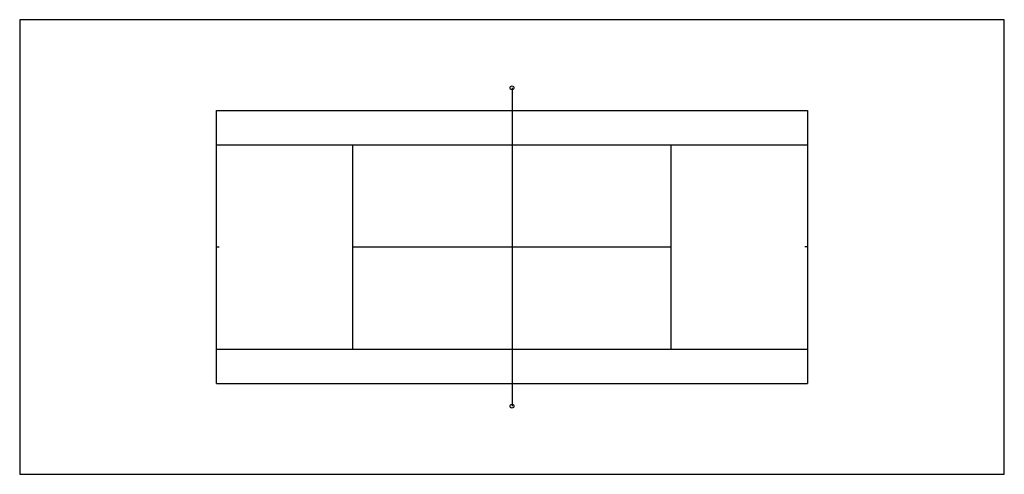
# Model space of a CAD drawing. Extents: x 9059 to 10619, y 1972 to 2692.
import ezdxf

# ---------------------------------------------------------------- set-up
doc = ezdxf.new("R2010")
doc.units = 0
doc.linetypes.add('DASHED', pattern=[0])
doc.layers.get('0').update_dxf_attribs({"linetype": 'CONTINUOUS'})

msp = doc.modelspace()

# ---------------------------------------------------------------- linework, layer by layer
at = {"color": 0}
for p, q in [((9839, 2584), (9839, 2080)), ((9371, 2116), (9371, 2548)), ((9371, 2548), (10307, 2548)), ((10307, 2548), (10307, 2116)), ((9371, 2494), (10307, 2494)), ((9587, 2170), (9587, 2494)), ((10091, 2170), (10091, 2494)), ((9371, 2332), (9375, 2332)), ((9371, 2332), (9371, 2332)), ((9587, 2332), (10091, 2332)), ((10307, 2332), (10303, 2332)), ((9371, 2170), (10307, 2170)), ((9371, 2116), (10307, 2116))]:
    msp.add_line(p, q, dxfattribs=at)
at = {"color": 0, "linetype": 'DASHED'}
msp.add_lwpolyline([(10619, 2692), (9059, 2692), (9059, 1972), (10619, 1972)], close=True, dxfattribs=at)
at = {"color": 0}
for centre in [(9839, 2584), (9839, 2080)]:
    msp.add_circle(centre, 3, dxfattribs=at)

doc.saveas('drawing.dxf')
